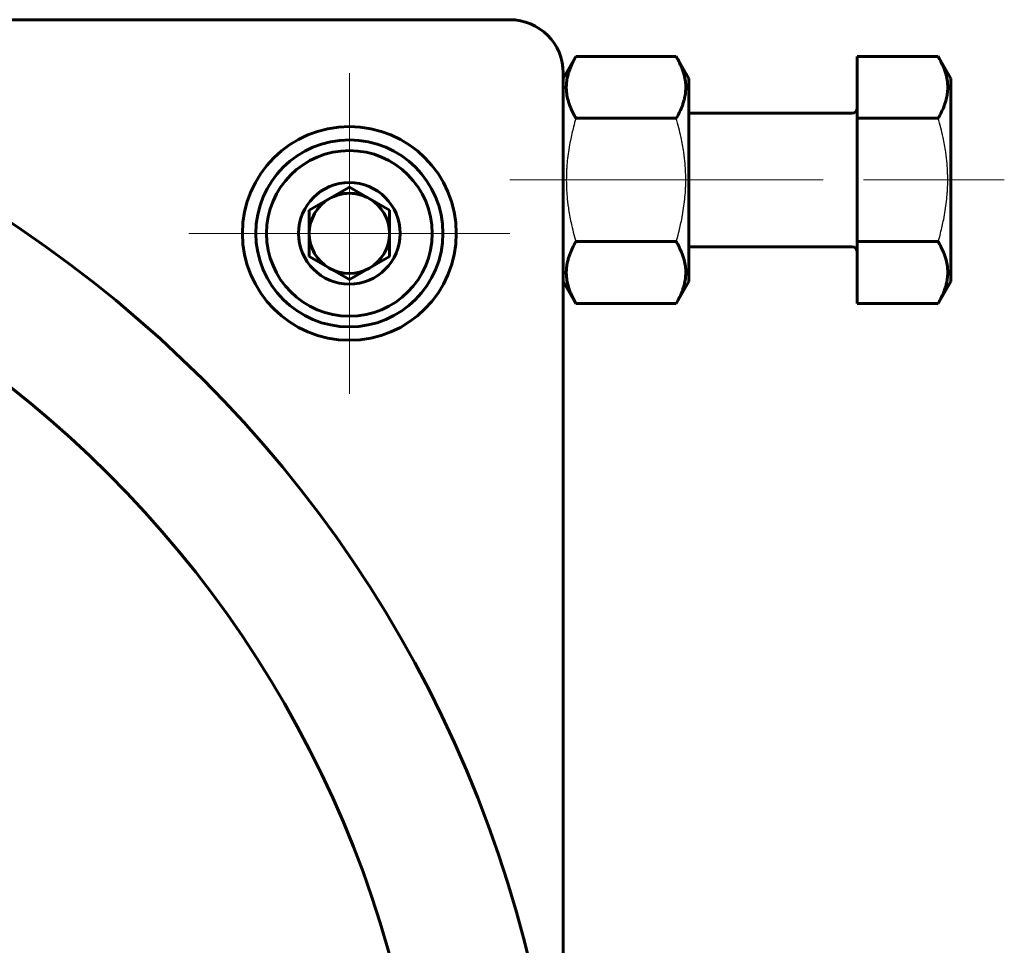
# Model space of a CAD drawing. Header units: millimetres. Extents: x -104 to 267, y -66 to 65.
# Tile 16 of 16: x 230 to 267, y -1 to 34. Entities that reach past the tile are written whole.
import ezdxf

# ---------------------------------------------------------------- set-up
doc = ezdxf.new("R2010")
doc.units = ezdxf.units.MM
for name, pattern in [('K5LT-1', [0]), ('K5LT_AXLED', [12, 7.5, -1.5, 1.5, -1.5]), ('K5LT_BASIC', [0])]:
    doc.linetypes.add(name, pattern=pattern)
doc.layers.add('Системный слой (1)', color=7, linetype='Continuous', true_color=0x6c6c6c)

# ---------------------------------------------------------------- blocks, each defined once
blk = doc.blocks.new('U71')
at = {"layer": 'Системный слой (1)', "color": 30, "linetype": 'K5LT_AXLED', "lineweight": 18, "true_color": 0xff8000}
for q in [(242.364, 32.15), (236.364, 26.15), (248.364, 26.15), (242.364, 20.15)]:
    blk.add_line((242.364, 26.15), q, dxfattribs=at)

msp = doc.modelspace()

# ---------------------------------------------------------------- linework, layer by layer
at = {"layer": 'Системный слой (1)', "color": 150, "linetype": 'K5LT_BASIC', "lineweight": 60, "true_color": 0x0080ff}
for p, q in [((248.364, 34.15), (204.364, 34.15)), ((250.364, 31.95), (250.837, 32.769)), ((250.837, 32.769), (254.592, 32.769)), ((254.592, 32.769), (255.064, 31.95)), ((261.364, 32.769), (261.364, 30.459)), ((261.364, 32.769), (264.392, 32.769)), ((264.392, 32.769), (264.864, 31.95)), ((250.364, -11.85), (250.364, 32.15)), ((255.064, 24.35), (255.064, 31.95)), ((264.864, 24.35), (264.864, 31.95)), ((261.164, 30.65), (255.064, 30.65)), ((250.837, 30.459), (254.592, 30.459)), ((261.364, 30.459), (264.392, 30.459)), ((261.364, 30.459), (261.364, 25.841)), ((242.364, 27.882), (240.864, 27.016)), ((243.864, 27.016), (242.364, 27.882)), ((240.864, 27.016), (240.864, 25.284)), ((243.864, 25.284), (243.864, 27.016)), ((250.837, 25.841), (254.592, 25.841)), ((261.364, 25.841), (264.392, 25.841)), ((261.364, 25.841), (261.364, 23.531)), ((261.164, 25.65), (255.064, 25.65)), ((240.864, 25.284), (242.364, 24.418)), ((242.364, 24.418), (243.864, 25.284)), ((250.364, 24.35), (250.837, 23.531)), ((254.592, 23.531), (255.064, 24.35)), ((264.392, 23.531), (264.864, 24.35)), ((250.837, 23.531), (254.592, 23.531)), ((261.364, 23.531), (264.392, 23.531))]:
    msp.add_line(p, q, dxfattribs=at)
at = {"layer": 'Системный слой (1)', "color": 30, "linetype": 'K5LT_AXLED', "lineweight": 18, "true_color": 0xff8000}
for p, q in [((248.364, 28.15), (252.837, 28.15)), ((252.592, 28.15), (263.364, 28.15)), ((262.392, 28.15), (266.864, 28.15))]:
    msp.add_line(p, q, dxfattribs=at)
at = {"layer": 'Системный слой (1)', "color": 150, "linetype": 'K5LT_BASIC', "lineweight": 60, "true_color": 0x0080ff}
for centre, radius in [((204.364, -11.85), 46), ((242.364, 26.15), 4), ((242.364, 26.15), 3.5), ((204.364, -11.85), 41), ((242.364, 26.15), 3.1), ((242.364, 26.15), 1.9)]:
    msp.add_circle(centre, radius, dxfattribs=at)
for centre, radius, start, end in [((248.364, 32.15), 2, 0, 90), ((261.164, 30.85), 0.2, 270, 0), ((242.364, 26.15), 1.5, 90, 120), ((242.364, 26.15), 1.5, 60, 90), ((242.364, 26.15), 1.5, 120, 180), ((242.364, 26.15), 1.5, 0, 60), ((242.364, 26.15), 1.5, 180, 240), ((242.364, 26.15), 1.5, 300, 0), ((261.164, 25.45), 0.2, 0, 90), ((242.364, 26.15), 1.5, 240, 300)]:
    msp.add_arc(centre, radius, start, end, dxfattribs=at)
for points in [[(250.837, 32.769), (250.746, 32.611), (250.646, 32.408), (250.561, 32.153), (250.517, 31.99), (250.485, 31.799), (250.476, 31.591), (250.492, 31.371), (250.541, 31.126), (250.649, 30.814), (250.763, 30.587), (250.837, 30.459)], [(254.592, 30.459), (254.683, 30.617), (254.782, 30.82), (254.868, 31.075), (254.911, 31.238), (254.943, 31.429), (254.953, 31.637), (254.937, 31.857), (254.888, 32.103), (254.78, 32.414), (254.666, 32.641), (254.592, 32.769)], [(264.392, 30.459), (264.483, 30.617), (264.582, 30.82), (264.668, 31.075), (264.711, 31.238), (264.743, 31.429), (264.753, 31.637), (264.737, 31.857), (264.688, 32.103), (264.58, 32.414), (264.466, 32.641), (264.392, 32.769)], [(250.837, 25.841), (250.746, 25.683), (250.646, 25.48), (250.561, 25.225), (250.517, 25.062), (250.485, 24.871), (250.476, 24.663), (250.492, 24.443), (250.541, 24.197), (250.649, 23.886), (250.763, 23.659), (250.837, 23.531)], [(254.592, 23.531), (254.683, 23.689), (254.782, 23.892), (254.868, 24.147), (254.911, 24.31), (254.943, 24.501), (254.953, 24.709), (254.937, 24.929), (254.888, 25.174), (254.78, 25.486), (254.666, 25.713), (254.592, 25.841)], [(264.392, 23.531), (264.483, 23.689), (264.582, 23.892), (264.668, 24.147), (264.711, 24.31), (264.743, 24.501), (264.753, 24.709), (264.737, 24.929), (264.688, 25.174), (264.58, 25.486), (264.466, 25.713), (264.392, 25.841)]]:
    msp.add_open_spline(points, degree=3, knots=[0, 0, 0, 0, 2.519415, 3.210779, 3.962895, 5.042318, 6.161143, 7.147838, 8.419347, 9.952382, 12, 12, 12, 12], dxfattribs=at)
at = {"layer": 'Системный слой (1)', "color": 7, "linetype": 'K5LT-1'}
for points in [[(250.837, 30.459), (250.806, 30.352), (250.731, 30.077), (250.616, 29.577), (250.535, 29.074), (250.499, 28.686), (250.487, 28.47), (250.482, 28.33), (250.48, 28.213), (250.48, 28.086), (250.483, 27.928), (250.491, 27.738), (250.511, 27.465), (250.557, 27.069), (250.639, 26.619), (250.738, 26.196), (250.803, 25.959), (250.837, 25.841)], [(254.592, 25.841), (254.623, 25.948), (254.698, 26.223), (254.813, 26.723), (254.894, 27.226), (254.93, 27.614), (254.942, 27.83), (254.947, 27.97), (254.949, 28.087), (254.949, 28.214), (254.946, 28.372), (254.938, 28.562), (254.918, 28.835), (254.872, 29.231), (254.79, 29.681), (254.69, 30.104), (254.626, 30.341), (254.592, 30.459)], [(264.392, 25.841), (264.423, 25.948), (264.498, 26.223), (264.613, 26.723), (264.694, 27.226), (264.73, 27.614), (264.742, 27.83), (264.747, 27.97), (264.749, 28.087), (264.749, 28.214), (264.746, 28.372), (264.738, 28.562), (264.718, 28.835), (264.672, 29.231), (264.59, 29.681), (264.49, 30.104), (264.426, 30.341), (264.392, 30.459)]]:
    msp.add_open_spline(points, degree=3, knots=[0, 0, 0, 0, 3.152296, 8.024027, 14.430358, 17.4743, 18.996271, 20.518242, 21.409855, 22.301468, 24.084694, 25.867919, 27.651145, 31.792504, 37.072525, 40.536262, 44, 44, 44, 44], dxfattribs=at)

# ---------------------------------------------------------------- block references
at = {"layer": 'Системный слой (1)'}
msp.add_blockref('U71', (0, 0), dxfattribs=at)

doc.saveas('drawing.dxf')
